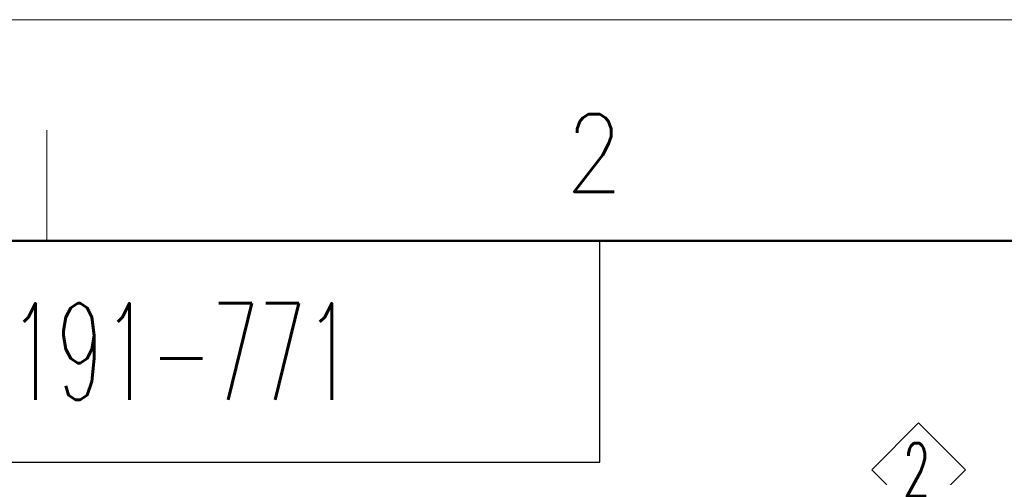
# Model space of a CAD drawing. Header units: millimetres. Extents: x 0 to 1300, y 0 to 891.
# Tile 89 of 133: x 176 to 310, y 829 to 891. Entities that reach past the tile are written whole.
import ezdxf

# ---------------------------------------------------------------- set-up
doc = ezdxf.new("R2010")
doc.units = ezdxf.units.MM
doc.header["$LTSCALE"] = 0.545669
doc.layers.add('NoLayerName_001', color=7, linetype='Continuous')
doc.styles.get("Standard").update_dxf_attribs({"font": 'txt', "bigfont": 'extfont2'})

# ---------------------------------------------------------------- blocks, each defined once
blk = doc.blocks.new('ASM_0001')
at = {"color": 7, "linetype": 'Continuous', "lineweight": 13}
for p, q in [((-0.5, 0.5), (0, 1)), ((0.5, 0.5), (0, 1)), ((0, 0), (-0.5, 0.5)), ((0, 0), (0.5, 0.5))]:
    blk.add_line(p, q, dxfattribs=at)
at = {"color": 7, "linetype": 'Continuous', "lineweight": 13, "width": 0.6}
blk.add_text('2', height=0.566, dxfattribs=at).set_placement((-0.167, 0.217))
blk = doc.blocks.new('JZB_0003')
at = {"layer": 'NoLayerName_001', "color": 3, "lineweight": 13, "insert": (11.99, 2.18), "char_height": 4.36, "attachment_point": 5}
blk.add_mtext('\\A1;\\W0.5690;900-191-771', dxfattribs=at)

msp = doc.modelspace()

# ---------------------------------------------------------------- linework, layer by layer
at = {"layer": 'NoLayerName_001', "color": 7, "linetype": 'Continuous', "lineweight": 13}
msp.add_line((0, 891), (1260, 891), dxfattribs=at)
at = {"layer": 'NoLayerName_001', "color": 2, "linetype": 'Continuous', "lineweight": 13}
msp.add_line((180, 876), (180, 861), dxfattribs=at)
at = {"layer": 'NoLayerName_001', "color": 7, "linetype": 'Continuous', "lineweight": 50}
msp.add_line((75, 861), (1230, 861), dxfattribs=at)
at = {"layer": 'NoLayerName_001', "color": 7, "linetype": 'Continuous', "lineweight": 25}
for p, q in [((255, 831), (255, 861)), ((75, 831), (255, 831))]:
    msp.add_line(p, q, dxfattribs=at)

# ---------------------------------------------------------------- block references
at = {"layer": 'NoLayerName_001', "xscale": 3, "yscale": 3, "zscale": 3}
msp.add_blockref('JZB_0003', (148.53, 839.46), dxfattribs=at)
at = {"layer": 'NoLayerName_001', "color": 7, "linetype": 'Continuous', "lineweight": 25, "xscale": 12.7278, "yscale": 12.7278, "zscale": 12.7278}
msp.add_blockref('ASM_0001', (298.2359, 823.6036), dxfattribs=at)

# ---------------------------------------------------------------- texts
at = {"layer": 'NoLayerName_001', "color": 2, "lineweight": 13, "insert": (250.3574, 867.6782), "char_height": 10.5, "attachment_point": 7}
msp.add_mtext('\\A1;\\W0.8600;2', dxfattribs=at)

doc.saveas('drawing.dxf')
